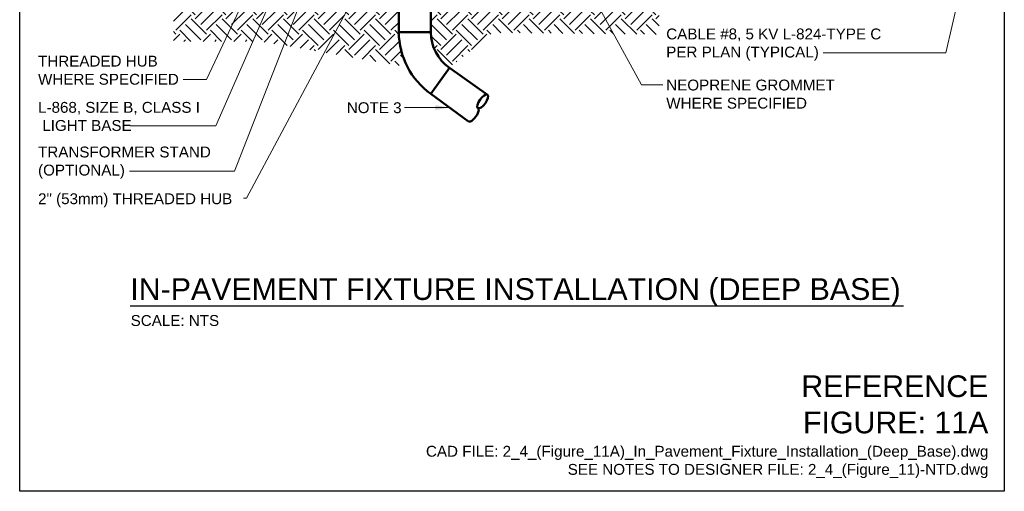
# Model space of a CAD drawing. Header units: inches. Extents: x 0 to 21.3, y 0 to 11.
# Tile 1 of 7: x 0 to 8.5, y 0 to 4.1. Entities that reach past the tile are written whole.
import ezdxf
from ezdxf.enums import TextEntityAlignment as Align

# ---------------------------------------------------------------- set-up
doc = ezdxf.new("R2010")
doc.units = ezdxf.units.IN
doc.header["$LTSCALE"] = 0.375
doc.header["$MEASUREMENT"] = 0
doc.layers.get('0').update_dxf_attribs({"linetype": 'CONTINUOUS', "lineweight": 35})
for name, color, linetype, lineweight in [('G-ANNO-PATT', 252, 'CONTINUOUS', 18), ('G-ANNO-RDME', 5, 'CONTINUOUS', 18), ('P-STRM-PIPE', 163, 'CONTINUOUS', 50)]:
    doc.layers.add(name, color=color, linetype=linetype, lineweight=lineweight)
doc.layers.add('G-ANNO-TEXT', color=7, linetype='CONTINUOUS')
doc.layers.add('G-ANNO-TTLB', color=7, linetype='CONTINUOUS')
doc.styles.add('00-E-TITLE-1_1', font='arial.ttf', dxfattribs={"height": 0.1875})
doc.styles.add('01-E-BLDG-1_1', font='arial.ttf', dxfattribs={"height": 0.09375})
doc.dimstyles.new('01-E-BLDG-1_1', dxfattribs={"dimtxt": 0.09375, "dimasz": 0.125, "dimexe": 0.0625, "dimexo": 0.0625, "dimgap": 0.0625, "dimtad": 1, "dimdec": 4, "dimzin": 3, "dimdsep": 46, "dimlunit": 4, "dimtxsty": '01-E-BLDG-1_1', "dimcen": 0.0625, "dimclrd": 1, "dimclre": 1, "dimclrt": 256, "dimazin": 0, "dimtfac": 1, "dimtdec": 4, "dimtmove": 1, "dimatfit": 3, "dimfxl": 1, "dimfrac": 2, "dimtolj": 1, "dimtzin": 3, "dimlwd": 0, "dimlwe": 0, "dimarcsym": 0})
pattern_1 = [(45, (-0.77263, 0), (3e-17, 0.265165), [0.1875, -0.1875]), (45, (-0.82235, 0.04972), (3e-17, 0.265165), [0.1875, -0.1875]), (45, (-0.87207, 0.09944), (3e-17, 0.265165), [0.1875, -0.1875]), (135, (-0.87207, 0.13258), (-0.265165, 6e-17), [0.1875, -0.1875]), (135, (-0.82235, 0.1823), (-0.265165, 6e-17), [0.1875, -0.1875]), (135, (-0.77263, 0.23202), (-0.265165, 6e-17), [0.1875, -0.1875])]

# ---------------------------------------------------------------- blocks, each defined once
blk = doc.blocks.new('G-DBRK')
at = {"color": 0, "linetype": 'ByBlock', "lineweight": -2}
blk.add_ellipse((0, -0.25), major_axis=(0, -0.25), ratio=0.4, dxfattribs=at)
blk.add_ellipse((0, -0.75), major_axis=(0, -0.25), ratio=0.4, start_param=0, end_param=3.141593, dxfattribs=at)

msp = doc.modelspace()

# ---------------------------------------------------------------- hatches: boundary and pattern name
at = {"layer": 'G-ANNO-PATT'}
h = msp.add_hatch(dxfattribs=at)
h.set_pattern_fill('EARTH', color=256, scale=0.75, angle=45, style=0)
h.set_pattern_definition(pattern_1)
edge = h.paths.add_edge_path()
edge.add_line((3.27287, 3.96179), (3.27286, 4.14326))
edge.add_line((3.27286, 4.14326), (1.50487, 4.14326))
edge.add_line((1.50487, 4.14326), (1.50487, 5.21397))
edge.add_line((1.50487, 5.21397), (0.90002, 5.21397))
edge.add_arc((0.99191, 5.31405), 0.13587, 179.868231, 227.443777, ccw=False)
edge.add_line((0.85604, 5.31437), (0.66199, 5.31437))
edge.add_arc((0.67509, 5.32515), 0.01697, 158.947751, 219.450699, ccw=False)
edge.add_arc((0.67509, 5.33734), 0.01697, 140.549196, 201.052274, ccw=False)
edge.add_line((0.66199, 5.34812), (0.86038, 5.34812))
edge.add_arc((0.99191, 5.31405), 0.13587, 132.414218, 165.480805, ccw=False)
edge.add_arc((0.99191, 5.51467), 0.13587, 132.556223, 227.585782, ccw=False)
edge.add_line((0.90002, 5.61475), (1.50487, 5.61475))
edge.add_line((1.50487, 5.61475), (1.50487, 5.97464))
edge.add_line((1.50487, 5.97464), (0.33998, 5.97464))
edge.add_line((0.33998, 5.97464), (0.56056, 5.05351))
edge.add_line((0.56056, 5.05351), (1.32688, 5.05706))
edge.add_line((1.32688, 5.05706), (1.32688, 3.88125))
edge.add_line((1.32688, 3.88125), (2.08098, 3.88125))
edge.add_line((2.08098, 3.88125), (3.34703, 3.66234))
edge.add_arc((3.93143, 3.96598), 0.65857, 180.364302, 207.45523, ccw=False)

# ---------------------------------------------------------------- linework, layer by layer
at = {"layer": 'G-ANNO-TEXT', "linetype": 'Continuous', "lineweight": 30}
msp.add_line((0.95469, 1.5993), (7.62929, 1.5993), dxfattribs=at)
at = {"layer": 'G-ANNO-TTLB'}
msp.add_lwpolyline([(0, 11), (8.5, 11), (8.5, 0), (0, 0)], close=True, dxfattribs=at)
at = {"layer": 'P-STRM-PIPE'}
for p, q in [((3.27289, 3.9618), (3.27271, 4.89608)), ((3.27287, 3.96179), (3.54828, 3.9618)), ((3.70917, 3.65386), (3.54943, 3.42952)), ((3.70917, 3.65386), (4.03761, 3.42146)), ((3.87515, 3.19184), (3.54943, 3.42952))]:
    msp.add_line(p, q, dxfattribs=at)
msp.add_lwpolyline([(3.54829, 3.9618), (3.54825, 4.89608), (3.49013, 4.89608)], dxfattribs=at)
for radius, start in [(0.65857, 180.364302), (0.38317, 180.624429)]:
    msp.add_arc((3.93143, 3.96598), radius, start, 234.546158, dxfattribs=at)

# ---------------------------------------------------------------- block references
at = {"layer": 'P-STRM-PIPE', "xscale": 0.2812799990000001, "yscale": 0.2812799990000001, "zscale": 0.2812799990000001, "rotation": 324.72}
msp.add_blockref('G-DBRK', (4.03761, 3.42146), dxfattribs=at)

# ---------------------------------------------------------------- texts
at = {"layer": 'G-ANNO-RDME', "attachment_point": 9, "rotation": 0}
for s, insert, char_height, width, style in [('REFERENCE FIGURE: 11A', (8.36242, 0.49743), 0.1875, 1.6712295, '00-E-TITLE-1_1'), ('CAD FILE: 2_4_(Figure_11A)_In_Pavement_Fixture_Installation_(Deep_Base).dwg\\PSEE NOTES TO DESIGNER FILE: 2_4_(Figure_11)-NTD.dwg', (8.36242, 0.11397), 0.09375, 5.3730345, '01-E-BLDG-1_1')]:
    msp.add_mtext(s, dxfattribs=dict(at, insert=insert, char_height=char_height, width=width, style=style))
at = {"layer": 'G-ANNO-TEXT', "style": '00-E-TITLE-1_1'}
msp.add_text('IN-PAVEMENT FIXTURE INSTALLATION (DEEP BASE)', height=0.1875, rotation=360, dxfattribs=at).set_placement((0.95469, 1.59498), align=Align.BOTTOM_LEFT)
at = {"layer": 'G-ANNO-TEXT', "style": '01-E-BLDG-1_1'}
msp.add_text('SCALE: NTS', height=0.09375, rotation=360, dxfattribs=at).set_placement((0.95797, 1.52032), align=Align.TOP_LEFT)
at = {"layer": 'G-ANNO-TEXT', "char_height": 0.09375, "attachment_point": 1, "style": '01-E-BLDG-1_1'}
for s, insert, width, rotation in [('THREADED HUB WHERE SPECIFIED', (0.15866, 3.75811), 1.5288918, 359.999963), ('\\A1;NOTE 3', (2.82381, 3.35651), 0.4926876, 360)]:
    msp.add_mtext(s, dxfattribs=dict(at, insert=insert, width=width, rotation=rotation))

# ---------------------------------------------------------------- leaders
at = {"layer": 'G-ANNO-TEXT'}
for points in [[(2.37984, 5.19047), (1.61283, 3.55216), (1.41217, 3.55216)], [(3.2564, 4.96013), (1.95803, 2.52893), (1.84609, 2.52893)]]:
    msp.add_leader(points, dimstyle='01-E-BLDG-1_1', dxfattribs=at)
msp.add_leader([(3.71229, 3.31068), (3.3206, 3.31068)], dimstyle='01-E-BLDG-1_1', override={"dimgap": 0.0625, "dimtad": 0}, dxfattribs=at)

# ---------------------------------------------------------------- next in the draw order: texts
at = {"layer": 'G-ANNO-TEXT', "char_height": 0.09375, "attachment_point": 1, "rotation": 359.999963, "style": '01-E-BLDG-1_1', "bg_fill": 2}
for s, insert, width in [('CABLE #8, 5 KV L-824-TYPE C PER PLAN (TYPICAL)', (5.58152, 3.99282), 1.8893543), ('NEOPRENE GROMMET WHERE SPECIFIED', (5.58152, 3.55198), 1.4578881), ('L-868, SIZE B, CLASS I  LIGHT BASE', (0.15866, 3.35948), 1.4194064), ('TRANSFORMER STAND (OPTIONAL)', (0.15866, 2.97443), 1.5236967), ('2" (53mm) THREADED HUB', (0.15866, 2.57096), 1.7256969)]:
    msp.add_mtext(s, dxfattribs=dict(at, insert=insert, width=width))

# ---------------------------------------------------------------- next in the draw order: hatches: boundary and pattern name
at = {"layer": 'G-ANNO-PATT'}
h = msp.add_hatch(dxfattribs=at)
h.set_pattern_fill('EARTH', color=256, scale=0.75, angle=45)
h.set_pattern_definition(pattern_1)
edge = h.paths.add_edge_path()
edge.add_line((5.55317, 5.21397), (5.3161, 5.21397))
edge.add_line((5.3161, 5.21397), (5.3161, 4.14326))
edge.add_line((5.3161, 4.14326), (3.54828, 4.14326))
edge.add_line((3.54828, 4.14326), (3.54829, 3.9618))
edge.add_arc((3.93139, 3.96595), 0.38312, 180.619635, 234.547886)
edge.add_line((3.70917, 3.65386), (4.08709, 3.95747))
edge.add_line((4.08709, 3.95747), (5.51929, 3.94216))
edge.add_line((5.51929, 3.94216), (5.51929, 4.58853))
edge.add_line((5.51929, 4.58853), (5.40209, 4.58869))
edge.add_line((5.40209, 4.58869), (5.39622, 4.8581))
edge.add_line((5.39622, 4.8581), (5.5515, 4.97813))
edge.add_line((5.5515, 4.97813), (5.55317, 5.21397))
h.paths.add_polyline_path([(5.3161, 5.83863), (6.67105, 5.82276), (6.72842, 5.97464), (5.3161, 5.97464)])

# ---------------------------------------------------------------- next in the draw order: leaders
at = {"layer": 'G-ANNO-TEXT'}
msp.add_leader([(8.34667, 5.3057), (7.99664, 3.78386), (6.93717, 3.78386)], dimstyle='01-E-BLDG-1_1', override={"dimgap": 0.0625, "dimtad": 0}, dxfattribs=at)
for points in [[(4.45597, 5.18233), (5.36844, 3.50677), (5.5521, 3.50677)], [(2.7698, 5.09774), (1.85383, 2.76153), (0.94905, 2.76153)], [(2.50058, 4.99249), (1.69417, 3.15327), (0.95261, 3.15327)]]:
    msp.add_leader(points, dimstyle='01-E-BLDG-1_1', dxfattribs=at)

doc.saveas('drawing.dxf')
